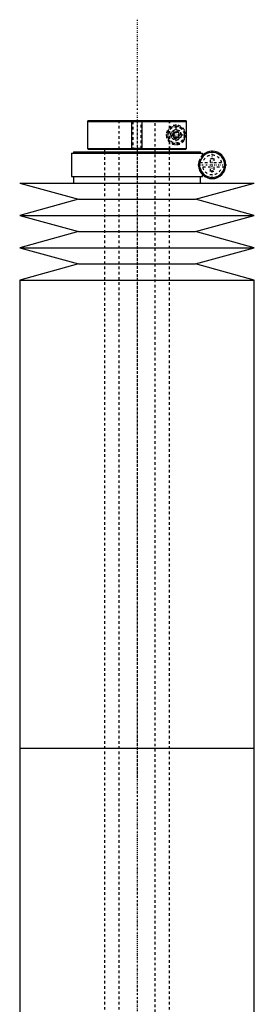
# Model space of a CAD drawing. Extents: x -156 to 1056, y -136 to 715.
# Tile 4 of 4: x 955 to 1045, y 338 to 715. Entities that reach past the tile are written whole.
import ezdxf

# ---------------------------------------------------------------- set-up
doc = ezdxf.new("R2010")
doc.units = 0
doc.linetypes.add('CENTER', pattern=[1.5, 0.45, -0.5, 0.05, -0.5])
doc.linetypes.add('DASHED', pattern=[2, 1, -1])
for name, color, linetype in [('AM_0', 7, 'CONTINUOUS'), ('AM_10', 7, 'CONTINUOUS'), ('AM_3', 7, 'DASHED'), ('AM_7', 7, 'CENTER')]:
    doc.layers.add(name, color=color, linetype=linetype)

msp = doc.modelspace()

# ---------------------------------------------------------------- linework, layer by layer
at = {"layer": 'AM_0', "color": 7, "linetype": 'CONTINUOUS'}
for p, q in [((981.3, 676.5), (981, 676.2)), ((981, 676.2), (981, 665.8)), ((981, 676.2), (1018.99, 676.2)), ((981.3, 676.5), (1018.68, 676.5)), ((1018.99, 676.2), (1018.68, 676.5)), ((1018.99, 665.8), (1018.99, 676.2)), ((981, 665.8), (981.3, 665.5)), ((981, 665.8), (1018.99, 665.8)), ((981.3, 665.5), (1018.68, 665.5)), ((987.5, 665.5), (987.5, 664.5)), ((1012.5, 664.5), (1012.5, 665.5)), ((1018.68, 665.5), (1018.99, 665.8)), ((974.85, 664), (974.85, 655)), ((974.85, 664), (1025.15, 664)), ((975.65, 664.5), (975.65, 664)), ((975.65, 664.5), (1024.35, 664.5)), ((1024.35, 664), (1024.35, 664.5)), ((1025.15, 662.56), (1025.15, 664)), ((1024.16, 658.5), (1024.16, 660.5)), ((974.85, 655), (1025.15, 655)), ((975.65, 655), (975.65, 652.5)), ((1024.35, 652.5), (1024.35, 655)), ((1025.15, 655), (1025.15, 656.44)), ((955, 652.5), (977.5, 646.3)), ((955, 652.5), (1045, 652.5)), ((1022.5, 646.3), (1045, 652.5)), ((977.5, 646.3), (955, 640.1)), ((977.5, 646.3), (1022.5, 646.3)), ((1045, 640.1), (1022.5, 646.3)), ((955, 640.1), (977.5, 633.9)), ((955, 640.1), (1045, 640.1)), ((1022.5, 633.9), (1045, 640.1)), ((977.5, 633.9), (955, 627.7)), ((977.5, 633.9), (1022.5, 633.9)), ((1045, 627.7), (1022.5, 633.9)), ((955, 627.7), (977.5, 621.5)), ((955, 627.7), (1045, 627.7)), ((1022.5, 621.5), (1045, 627.7)), ((977.5, 621.5), (955, 615.3)), ((977.5, 621.5), (1022.5, 621.5)), ((1045, 615.3), (1022.5, 621.5)), ((955, 615.3), (955, 435.75)), ((955, 615.3), (1045, 615.3)), ((1045, 435.75), (1045, 615.3)), ((955, 435.75), (955, 256.2)), ((955, 435.75), (1045, 435.75)), ((955, 435.75), (1045, 435.75)), ((1045, 256.2), (1045, 435.75))]:
    msp.add_line(p, q, dxfattribs=at)
msp.add_polyline3d([(1016.01, 670.27, 0), (1016, 670.25, 0), (1015.96, 670.2, 0), (1015.93, 670.16, 0), (1015.91, 670.14, 0), (1015.89, 670.12, 0), (1015.85, 670.08, 0), (1015.81, 670.05, 0), (1015.77, 670.01, 0), (1015.73, 669.98, 0), (1015.68, 669.95, 0), (1015.66, 669.94, 0), (1015.64, 669.93, 0), (1015.59, 669.9, 0), (1015.55, 669.88, 0), (1015.5, 669.85, 0), (1015.45, 669.83, 0), (1015.41, 669.82, 0), (1015.38, 669.81, 0), (1015.36, 669.8, 0), (1015.31, 669.79, 0), (1015.26, 669.78, 0), (1015.24, 669.77, 0), (1015.21, 669.77, 0), (1015.16, 669.76, 0), (1015.11, 669.76, 0), (1015.09, 669.75, 0), (1015.06, 669.75, 0), (1015.02, 669.75, 0), (1014.97, 669.75, 0), (1014.92, 669.75, 0), (1014.87, 669.76, 0), (1014.82, 669.76, 0), (1014.79, 669.77, 0), (1014.77, 669.77, 0), (1014.72, 669.78, 0), (1014.66, 669.8, 0), (1014.61, 669.81, 0), (1014.56, 669.83, 0), (1014.51, 669.85, 0), (1014.48, 669.86, 0), (1014.46, 669.87, 0), (1014.41, 669.9, 0), (1014.36, 669.93, 0), (1014.31, 669.96, 0), (1014.26, 669.99, 0), (1014.21, 670.03, 0), (1014.19, 670.05, 0), (1014.16, 670.07, 0), (1014.12, 670.11, 0), (1014.08, 670.16, 0), (1014.03, 670.21, 0), (1013.99, 670.26, 0), (1013.95, 670.32, 0), (1013.94, 670.35, 0), (1013.92, 670.38, 0), (1013.9, 670.41, 0), (1013.89, 670.42, 0), (1013.89, 670.43, 0), (1013.88, 670.44, 0), (1013.88, 670.45, 0), (1013.87, 670.46, 0), (1013.87, 670.47, 0), (1013.86, 670.48, 0), (1013.86, 670.49, 0), (1013.85, 670.5, 0), (1013.85, 670.51, 0), (1013.85, 670.51, 0), (1013.84, 670.53, 0), (1013.84, 670.54, 0), (1013.83, 670.55, 0), (1013.83, 670.56, 0), (1013.83, 670.57, 0), (1013.82, 670.58, 0), (1013.82, 670.58, 0), (1013.82, 670.6, 0), (1013.81, 670.61, 0), (1013.81, 670.62, 0), (1013.8, 670.63, 0), (1013.8, 670.65, 0), (1013.8, 670.65, 0), (1013.8, 670.66, 0), (1013.79, 670.67, 0), (1013.79, 670.68, 0), (1013.79, 670.7, 0), (1013.78, 670.71, 0), (1013.78, 670.72, 0), (1013.78, 670.73, 0), (1013.78, 670.73, 0), (1013.78, 670.75, 0), (1013.77, 670.76, 0), (1013.77, 670.77, 0), (1013.77, 670.77, 0), (1013.77, 670.79, 0), (1013.77, 670.8, 0), (1013.77, 670.8, 0), (1013.76, 670.81, 0), (1013.76, 670.82, 0), (1013.76, 670.84, 0), (1013.76, 670.85, 0), (1013.76, 670.86, 0), (1013.76, 670.88, 0), (1013.76, 670.88, 0), (1013.75, 670.89, 0), (1013.75, 670.9, 0), (1013.75, 670.92, 0), (1013.75, 670.93, 0), (1013.75, 670.94, 0), (1013.75, 670.95, 0), (1013.75, 670.96, 0), (1013.75, 670.97, 0), (1013.75, 670.98, 0), (1013.75, 670.99, 0), (1013.75, 671, 0), (1013.75, 671.01, 0), (1013.75, 671.02, 0), (1013.75, 671.03, 0), (1013.75, 671.04, 0), (1013.75, 671.05, 0), (1013.75, 671.06, 0), (1013.75, 671.07, 0), (1013.75, 671.08, 0), (1013.75, 671.1, 0), (1013.75, 671.11, 0), (1013.76, 671.12, 0), (1013.76, 671.12, 0), (1013.76, 671.14, 0), (1013.76, 671.15, 0), (1013.76, 671.16, 0), (1013.76, 671.18, 0), (1013.76, 671.19, 0), (1013.77, 671.2, 0), (1013.77, 671.2, 0), (1013.77, 671.21, 0), (1013.77, 671.23, 0), (1013.77, 671.23, 0), (1013.77, 671.24, 0), (1013.78, 671.25, 0), (1013.78, 671.27, 0), (1013.78, 671.27, 0), (1013.78, 671.28, 0), (1013.78, 671.29, 0), (1013.79, 671.3, 0), (1013.79, 671.32, 0), (1013.79, 671.33, 0), (1013.8, 671.34, 0), (1013.8, 671.35, 0), (1013.8, 671.35, 0), (1013.8, 671.37, 0), (1013.81, 671.38, 0), (1013.81, 671.39, 0), (1013.82, 671.4, 0), (1013.82, 671.42, 0), (1013.82, 671.42, 0), (1013.83, 671.43, 0), (1013.83, 671.44, 0), (1013.83, 671.45, 0), (1013.84, 671.46, 0), (1013.84, 671.47, 0), (1013.85, 671.49, 0), (1013.85, 671.49, 0), (1013.85, 671.5, 0), (1013.86, 671.51, 0), (1013.86, 671.52, 0), (1013.87, 671.53, 0), (1013.87, 671.54, 0), (1013.88, 671.55, 0), (1013.88, 671.56, 0), (1013.89, 671.57, 0), (1013.89, 671.58, 0), (1013.9, 671.59, 0), (1013.92, 671.62, 0), (1013.94, 671.65, 0), (1013.95, 671.68, 0), (1013.99, 671.74, 0), (1014.03, 671.79, 0), (1014.08, 671.84, 0), (1014.12, 671.89, 0), (1014.16, 671.93, 0), (1014.19, 671.95, 0), (1014.21, 671.97, 0), (1014.26, 672.01, 0), (1014.31, 672.04, 0), (1014.36, 672.07, 0), (1014.41, 672.1, 0), (1014.46, 672.13, 0), (1014.48, 672.14, 0), (1014.51, 672.15, 0), (1014.56, 672.17, 0), (1014.61, 672.19, 0), (1014.66, 672.2, 0), (1014.72, 672.22, 0), (1014.77, 672.23, 0), (1014.79, 672.23, 0), (1014.82, 672.24, 0), (1014.87, 672.24, 0), (1014.92, 672.25, 0), (1014.97, 672.25, 0), (1015.02, 672.25, 0), (1015.06, 672.25, 0), (1015.09, 672.25, 0), (1015.11, 672.24, 0), (1015.16, 672.24, 0), (1015.21, 672.23, 0), (1015.24, 672.23, 0), (1015.26, 672.22, 0), (1015.31, 672.21, 0), (1015.36, 672.2, 0), (1015.38, 672.19, 0), (1015.41, 672.18, 0), (1015.45, 672.17, 0), (1015.5, 672.15, 0), (1015.55, 672.12, 0), (1015.59, 672.1, 0), (1015.64, 672.07, 0), (1015.66, 672.06, 0), (1015.68, 672.05, 0), (1015.73, 672.02, 0), (1015.77, 671.99, 0), (1015.81, 671.95, 0), (1015.85, 671.92, 0), (1015.89, 671.88, 0), (1015.91, 671.86, 0), (1015.93, 671.84, 0), (1015.96, 671.8, 0), (1016, 671.75, 0), (1016.01, 671.73, 0)], dxfattribs=at)
for centre, radius, start, end in [((1015, 671), 1.25, 324.2663, 35.7337), ((1028.85, 659.5), 5.25, 225.1897, 134.8103), ((1028.85, 659.5), 4.8, 192.0755, 167.9245)]:
    msp.add_arc(centre, radius, start, end, dxfattribs=at)
at = {"layer": 'AM_10', "color": 7, "linetype": 'CONTINUOUS'}
for p, q in [((998, 665.5), (998, 676.5)), ((1002, 665.5), (1002, 676.5))]:
    msp.add_line(p, q, dxfattribs=at)
msp.add_arc((1015, 671), 0.974, 75, 15, dxfattribs=at)
at = {"layer": 'AM_3', "color": 6, "linetype": 'DASHED'}
for p, q in [((993, 676.5), (993, -97.5)), ((998, 676.5), (998.38, 676.12)), ((998.38, 676.12), (998.38, 665.88)), ((998.38, 676.12), (1001.62, 676.12)), ((1001.62, 676.12), (1002, 676.5)), ((1001.62, 665.88), (1001.62, 676.12)), ((1007, -97.5), (1007, 676.5)), ((1012.48, 676.5), (1012.48, 665.5)), ((1012.5, 665.5), (1012.5, 676.5)), ((1013.25, 672.01), (1015, 673.02)), ((1015, 673.02), (1016.75, 672.01)), ((1018.19, 669.02), (1018.19, 672.98)), ((1013.25, 669.99), (1013.25, 672.01)), ((1015, 668.98), (1013.25, 669.99)), ((1016.75, 669.99), (1015, 668.98)), ((1016.75, 672.01), (1016.75, 669.99)), ((998.38, 665.88), (998, 665.5)), ((998.38, 665.88), (1001.62, 665.88)), ((1002, 665.5), (1001.62, 665.88)), ((987.5, 664.5), (987.5, -56.5)), ((1012.5, -56.5), (1012.5, 664.5)), ((1024.16, 660.5), (1024.16, 661.85)), ((1028.25, 662), (1029.45, 662)), ((1028.25, 660.4), (1028.25, 662)), ((1029.45, 662), (1029.45, 660.4)), ((1024.07, 660.4), (1028.25, 660.4)), ((1028.25, 658.6), (1024.07, 658.6)), ((1024.16, 657.15), (1024.16, 658.5)), ((1028.25, 657), (1028.25, 658.6)), ((1029.45, 660.4), (1033.63, 660.4)), ((1029.45, 658.6), (1029.45, 657)), ((1033.63, 658.6), (1029.45, 658.6)), ((1029.45, 657), (1028.25, 657))]:
    msp.add_line(p, q, dxfattribs=at)
for points in [[(1024.16, 661.85, 0), (1024.11, 661.76, 0), (1024.06, 661.66, 0), (1024.05, 661.62, 0), (1024.03, 661.59, 0), (1024.03, 661.57, 0), (1024.02, 661.56, 0), (1024.01, 661.52, 0), (1023.99, 661.49, 0), (1023.98, 661.46, 0), (1023.96, 661.42, 0), (1023.95, 661.38, 0), (1023.94, 661.37, 0), (1023.94, 661.35, 0), (1023.92, 661.31, 0), (1023.91, 661.27, 0), (1023.9, 661.26, 0), (1023.9, 661.24, 0), (1023.88, 661.2, 0), (1023.87, 661.16, 0), (1023.86, 661.14, 0), (1023.86, 661.12, 0), (1023.84, 661.08, 0), (1023.83, 661.04, 0), (1023.82, 661, 0), (1023.81, 660.96, 0), (1023.8, 660.92, 0), (1023.79, 660.9, 0), (1023.78, 660.88, 0), (1023.77, 660.83, 0), (1023.76, 660.79, 0), (1023.75, 660.75, 0), (1023.74, 660.7, 0), (1023.73, 660.66, 0), (1023.72, 660.63, 0), (1023.72, 660.61, 0), (1023.71, 660.56, 0), (1023.7, 660.51, 0), (1023.69, 660.46, 0), (1023.68, 660.41, 0), (1023.67, 660.36, 0), (1023.67, 660.33, 0), (1023.66, 660.3, 0), (1023.65, 660.25, 0), (1023.65, 660.2, 0), (1023.64, 660.14, 0), (1023.63, 660.09, 0), (1023.63, 660.03, 0), (1023.62, 660, 0), (1023.62, 659.98, 0), (1023.62, 659.92, 0), (1023.61, 659.86, 0), (1023.61, 659.81, 0), (1023.61, 659.75, 0), (1023.6, 659.69, 0), (1023.6, 659.67, 0), (1023.6, 659.64, 0), (1023.6, 659.58, 0), (1023.6, 659.53, 0), (1023.6, 659.5, 0), (1023.6, 659.47, 0), (1023.6, 659.42, 0), (1023.6, 659.36, 0), (1023.6, 659.33, 0), (1023.6, 659.31, 0), (1023.61, 659.25, 0), (1023.61, 659.19, 0), (1023.61, 659.14, 0), (1023.62, 659.08, 0), (1023.62, 659.02, 0), (1023.62, 659, 0), (1023.63, 658.97, 0), (1023.63, 658.91, 0), (1023.64, 658.86, 0), (1023.65, 658.8, 0), (1023.65, 658.75, 0), (1023.66, 658.7, 0), (1023.67, 658.67, 0), (1023.67, 658.64, 0), (1023.68, 658.59, 0), (1023.69, 658.54, 0), (1023.7, 658.49, 0), (1023.71, 658.44, 0), (1023.72, 658.39, 0), (1023.72, 658.37, 0), (1023.73, 658.34, 0), (1023.74, 658.3, 0), (1023.75, 658.25, 0), (1023.76, 658.21, 0), (1023.77, 658.17, 0), (1023.78, 658.12, 0), (1023.79, 658.1, 0), (1023.8, 658.08, 0), (1023.81, 658.04, 0), (1023.82, 658, 0), (1023.83, 657.96, 0), (1023.84, 657.92, 0), (1023.86, 657.88, 0), (1023.86, 657.86, 0), (1023.87, 657.84, 0), (1023.88, 657.8, 0), (1023.9, 657.76, 0), (1023.9, 657.74, 0), (1023.91, 657.73, 0), (1023.92, 657.69, 0), (1023.94, 657.65, 0), (1023.94, 657.63, 0), (1023.95, 657.62, 0), (1023.96, 657.58, 0), (1023.98, 657.54, 0), (1023.99, 657.51, 0), (1024.01, 657.48, 0), (1024.02, 657.44, 0), (1024.03, 657.43, 0), (1024.03, 657.41, 0), (1024.05, 657.38, 0), (1024.06, 657.34, 0), (1024.11, 657.24, 0), (1024.16, 657.15, 0)], [(1025.15, 662.56, 0), (1025.15, 662.56, 0), (1025.14, 662.55, 0), (1025.13, 662.53, 0), (1025.12, 662.52, 0), (1025.11, 662.5, 0), (1025.08, 662.47, 0), (1025.04, 662.42, 0), (1025, 662.36, 0), (1024.95, 662.29, 0), (1024.89, 662.21, 0), (1024.86, 662.17, 0), (1024.83, 662.12, 0), (1024.76, 662.01, 0), (1024.68, 661.88, 0), (1024.61, 661.74, 0), (1024.52, 661.58, 0), (1024.48, 661.48, 0), (1024.46, 661.45, 0), (1024.45, 661.42, 0), (1024.44, 661.4, 0), (1024.43, 661.38, 0), (1024.42, 661.35, 0), (1024.41, 661.32, 0), (1024.4, 661.3, 0), (1024.39, 661.28, 0), (1024.38, 661.25, 0), (1024.37, 661.21, 0), (1024.36, 661.19, 0), (1024.35, 661.17, 0), (1024.34, 661.14, 0), (1024.32, 661.1, 0), (1024.31, 661.06, 0), (1024.3, 661.02, 0), (1024.28, 660.97, 0), (1024.28, 660.95, 0), (1024.27, 660.93, 0), (1024.25, 660.89, 0), (1024.24, 660.84, 0), (1024.23, 660.79, 0), (1024.21, 660.75, 0), (1024.2, 660.7, 0), (1024.19, 660.67, 0), (1024.19, 660.64, 0), (1024.18, 660.59, 0), (1024.16, 660.53, 0), (1024.16, 660.5, 0)], [(1024.16, 658.5, 0), (1024.16, 658.47, 0), (1024.18, 658.41, 0), (1024.19, 658.36, 0), (1024.19, 658.33, 0), (1024.2, 658.3, 0), (1024.21, 658.25, 0), (1024.23, 658.21, 0), (1024.24, 658.16, 0), (1024.25, 658.11, 0), (1024.27, 658.07, 0), (1024.28, 658.05, 0), (1024.28, 658.03, 0), (1024.3, 657.98, 0), (1024.31, 657.94, 0), (1024.32, 657.9, 0), (1024.34, 657.86, 0), (1024.35, 657.83, 0), (1024.36, 657.81, 0), (1024.37, 657.79, 0), (1024.38, 657.75, 0), (1024.39, 657.72, 0), (1024.4, 657.7, 0), (1024.41, 657.68, 0), (1024.42, 657.65, 0), (1024.43, 657.62, 0), (1024.44, 657.6, 0), (1024.45, 657.58, 0), (1024.46, 657.55, 0), (1024.48, 657.52, 0), (1024.52, 657.42, 0), (1024.61, 657.26, 0), (1024.68, 657.12, 0), (1024.76, 656.99, 0), (1024.83, 656.88, 0), (1024.86, 656.83, 0), (1024.89, 656.79, 0), (1024.95, 656.71, 0), (1025, 656.64, 0), (1025.04, 656.58, 0), (1025.08, 656.53, 0), (1025.11, 656.5, 0), (1025.12, 656.48, 0), (1025.13, 656.47, 0), (1025.14, 656.45, 0), (1025.15, 656.44, 0), (1025.15, 656.44, 0)]]:
    msp.add_polyline3d(points, dxfattribs=at)
for radius in [3.5, 3.4, 3.1, 2]:
    msp.add_circle((1015, 671), radius, dxfattribs=at)
for centre, radius, start, end in [((1015, 671), 3.75, 31.8164, 328.1836), ((1015, 671), 1.25, 35.7337, 324.2663), ((1028.85, 659.5), 5.25, 134.8103, 153.3873), ((1028.85, 659.5), 3.75, 13.8865, 166.1135), ((1028.85, 659.5), 4.87, 169.3459, 190.6541), ((1028.85, 659.5), 5.25, 206.6127, 225.1897), ((1028.85, 659.5), 3.75, 193.8865, 346.1135), ((1028.85, 659.5), 4.87, 349.3459, 10.6541)]:
    msp.add_arc(centre, radius, start, end, dxfattribs=at)
at = {"layer": 'AM_7', "color": 4, "linetype": 'CENTER'}
for p, q in [((1000, 715.2), (1000, -136.2)), ((1000, 675.94), (1000, 424.31)), ((1015, 667.06), (1015, 674.94)), ((1011.06, 671), (1018.94, 671)), ((1028.85, 653.99), (1028.85, 665.01)), ((1023.34, 659.5), (1034.36, 659.5)), ((1000, 447.19), (1000, 195.56))]:
    msp.add_line(p, q, dxfattribs=at)

doc.saveas('drawing.dxf')
